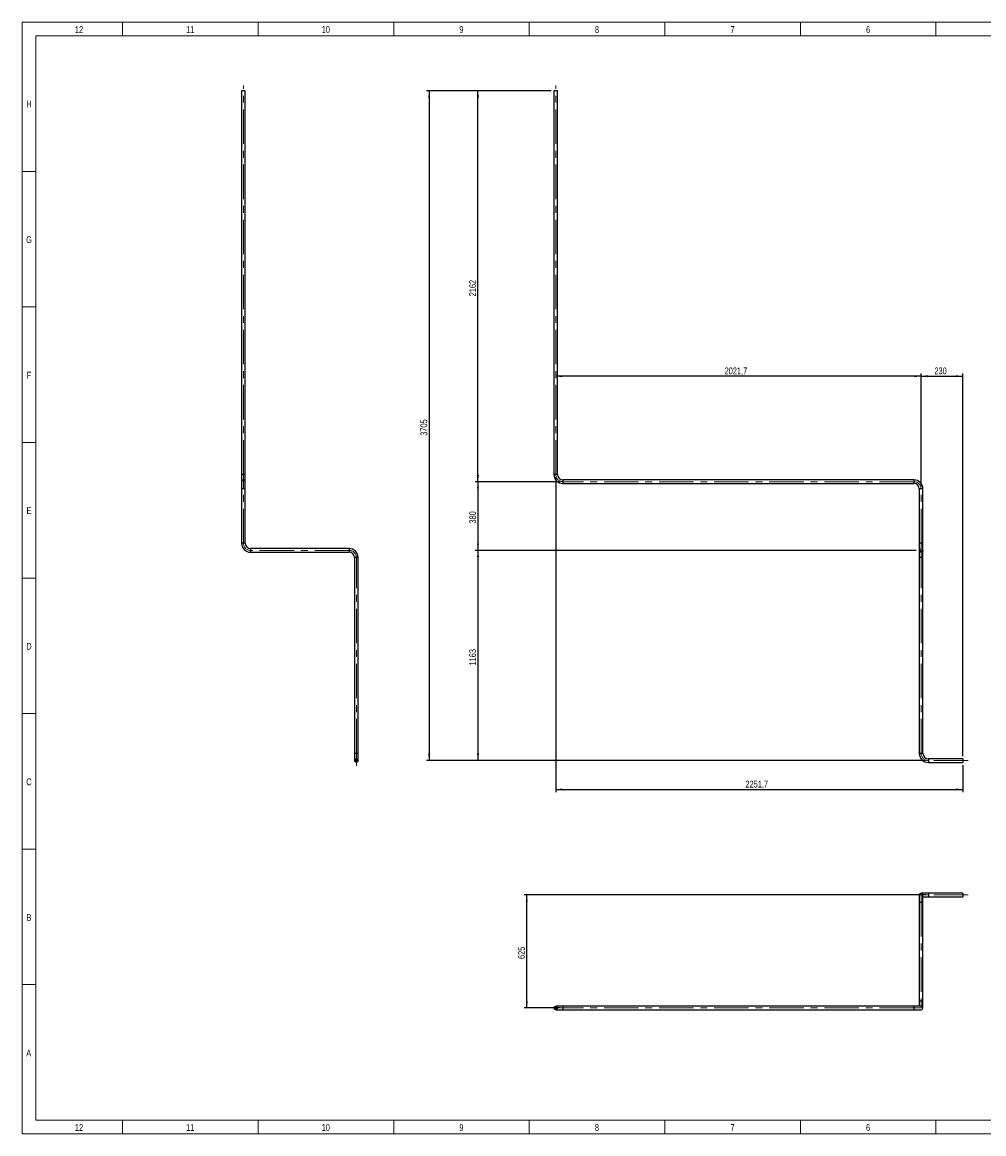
# Model space of a CAD drawing. Header units: millimetres. Extents: x 15 to 592, y 5 to 415.
# Tile 1 of 12: x 15 to 370, y 5 to 415. Entities that reach past the tile are written whole.
import ezdxf

# ---------------------------------------------------------------- set-up
doc = ezdxf.new("R2010")
doc.units = ezdxf.units.MM
doc.linetypes.add('CENTERX2', pattern=[20.32, 12.7, -2.54, 2.54, -2.54])
doc.layers.add('COTAS', color=166, linetype='Continuous')
doc.styles.add('SLDTEXTSTYLE0', font='TXT', dxfattribs={"width": 0.75})
doc.dimstyles.new('SLDDIMSTYLE0', dxfattribs={"dimtxt": 2.5, "dimasz": 2.5, "dimexe": 0, "dimexo": 0.0625, "dimtad": 1, "dimlfac": 15, "dimrnd": 1e-09, "dimzin": 12, "dimdsep": 46, "dimtxsty": 'SLDTEXTSTYLE0', "dimsah": 1, "dimcen": 0.09, "dimadec": 0, "dimazin": 3, "dimtfac": 1, "dimtofl": 0, "dimtmove": 0, "dimatfit": 3, "dimfxl": 0, "dimfrac": 2, "dimtolj": 1, "dimtzin": 12, "dimarcsym": 0})

# ---------------------------------------------------------------- blocks, each defined once
blk = doc.blocks.new('_D')
at = {"layer": 'COTAS'}
for p, q in [((346.53, 284.43), (211.75, 284.43)), ((346.53, 243.85), (346.53, 285.43))]:
    blk.add_line(p, q, dxfattribs=at)
for points in [[(211.75, 284.43), (214.25, 284.04), (214.25, 284.81)], [(346.53, 284.43), (344.03, 284.81), (344.03, 284.04)]]:
    blk.add_solid(points, dxfattribs=at)
at = {"layer": 'COTAS', "insert": (274.06, 287.65), "char_height": 2.5, "attachment_point": 1, "style": 'SLDTEXTSTYLE0'}
blk.add_mtext('2021,7', dxfattribs=at)
blk = doc.blocks.new('_D_1')
at = {"layer": 'COTAS'}
for p, q in [((346.53, 243.85), (346.53, 285.43)), ((346.53, 284.43), (361.87, 284.43)), ((361.87, 144.32), (361.87, 285.43))]:
    blk.add_line(p, q, dxfattribs=at)
for points in [[(346.53, 284.43), (349.03, 284.04), (349.03, 284.81)], [(361.87, 284.43), (359.37, 284.81), (359.37, 284.04)]]:
    blk.add_solid(points, dxfattribs=at)
at = {"layer": 'COTAS', "insert": (351.43, 287.65), "char_height": 2.5, "attachment_point": 1, "style": 'SLDTEXTSTYLE0'}
blk.add_mtext('230', dxfattribs=at)
blk = doc.blocks.new('_D_2')
at = {"layer": 'COTAS'}
for p, q in [((211.75, 247.19), (211.75, 130.99)), ((361.87, 140.99), (361.87, 130.99)), ((211.75, 131.99), (361.87, 131.99))]:
    blk.add_line(p, q, dxfattribs=at)
for points in [[(211.75, 131.99), (214.25, 131.6), (214.25, 132.37)], [(361.87, 131.99), (359.37, 132.37), (359.37, 131.6)]]:
    blk.add_solid(points, dxfattribs=at)
at = {"layer": 'COTAS', "insert": (281.73, 135.21), "char_height": 2.5, "attachment_point": 1, "style": 'SLDTEXTSTYLE0'}
blk.add_mtext('2251,7', dxfattribs=at)
blk = doc.blocks.new('_D_3')
at = {"layer": 'COTAS'}
for p, q in [((344.7, 220.19), (182.09, 220.19)), ((183.09, 220.19), (183.09, 142.65)), ((348.2, 142.65), (182.09, 142.65))]:
    blk.add_line(p, q, dxfattribs=at)
for points in [[(183.09, 220.19), (182.7, 217.69), (183.47, 217.69)], [(183.09, 142.65), (183.47, 145.15), (182.7, 145.15)]]:
    blk.add_solid(points, dxfattribs=at)
at = {"layer": 'COTAS', "insert": (179.86, 177.73), "char_height": 2.5, "attachment_point": 1, "rotation": 90, "style": 'SLDTEXTSTYLE0'}
blk.add_mtext('1163', dxfattribs=at)
blk = doc.blocks.new('_D_4')
at = {"layer": 'COTAS'}
for p, q in [((213.42, 245.52), (182.09, 245.52)), ((183.09, 245.52), (183.09, 220.19)), ((344.7, 220.19), (182.09, 220.19))]:
    blk.add_line(p, q, dxfattribs=at)
for points in [[(183.09, 245.52), (182.7, 243.02), (183.47, 243.02)], [(183.09, 220.19), (183.47, 222.69), (182.7, 222.69)]]:
    blk.add_solid(points, dxfattribs=at)
at = {"layer": 'COTAS', "insert": (179.86, 230.08), "char_height": 2.5, "attachment_point": 1, "rotation": 90, "style": 'SLDTEXTSTYLE0'}
blk.add_mtext('380', dxfattribs=at)
blk = doc.blocks.new('_D_5')
at = {"layer": 'COTAS'}
for p, q in [((210.09, 389.65), (182.09, 389.65)), ((183.09, 245.52), (183.09, 389.65)), ((213.42, 245.52), (182.09, 245.52))]:
    blk.add_line(p, q, dxfattribs=at)
for points in [[(183.09, 389.65), (182.7, 387.15), (183.47, 387.15)], [(183.09, 245.52), (183.47, 248.02), (182.7, 248.02)]]:
    blk.add_solid(points, dxfattribs=at)
at = {"layer": 'COTAS', "insert": (179.86, 313.89), "char_height": 2.5, "attachment_point": 1, "rotation": 90, "style": 'SLDTEXTSTYLE0'}
blk.add_mtext('2162', dxfattribs=at)
blk = doc.blocks.new('_D_6')
at = {"layer": 'COTAS'}
for p, q in [((210.09, 389.65), (164.09, 389.65)), ((165.09, 389.65), (165.09, 142.65)), ((348.2, 142.65), (164.09, 142.65))]:
    blk.add_line(p, q, dxfattribs=at)
for points in [[(165.09, 389.65), (164.7, 387.15), (165.47, 387.15)], [(165.09, 142.65), (165.47, 145.15), (164.7, 145.15)]]:
    blk.add_solid(points, dxfattribs=at)
at = {"layer": 'COTAS', "insert": (161.86, 262.46), "char_height": 2.5, "attachment_point": 1, "rotation": 90, "style": 'SLDTEXTSTYLE0'}
blk.add_mtext('3705', dxfattribs=at)
blk = doc.blocks.new('SW_CENTERMARKSYMBOL_0')
at = {"layer": 'COTAS', "color": 0}
for p, q in [((-0.33, 0), (-0.83, 0)), ((0, 0), (-0.17, 0)), ((0, 0.33), (0, 0.83)), ((0, 0), (0, 0.17)), ((0, 0), (0, -0.17)), ((0, 0), (0.17, 0)), ((0.33, 0), (0.83, 0)), ((0, -0.33), (0, -0.83))]:
    blk.add_line(p, q, dxfattribs=at)
blk = doc.blocks.new('SW_CENTERMARKSYMBOL_1')
at = {"layer": 'COTAS', "color": 0}
for p, q in [((-0.33, 0), (-0.83, 0)), ((0, 0), (-0.17, 0)), ((0, 0.33), (0, 0.83)), ((0, 0), (0, 0.17)), ((0, 0), (0, -0.17)), ((0, 0), (0.17, 0)), ((0.33, 0), (0.83, 0)), ((0, -0.33), (0, -0.83))]:
    blk.add_line(p, q, dxfattribs=at)
blk = doc.blocks.new('_D_7')
at = {"layer": 'COTAS'}
for p, q in [((348.2, 93.08), (200.09, 93.08)), ((201.09, 51.41), (201.09, 93.08)), ((213.42, 51.41), (200.09, 51.41))]:
    blk.add_line(p, q, dxfattribs=at)
for points in [[(201.09, 93.08), (200.7, 90.58), (201.47, 90.58)], [(201.09, 51.41), (201.47, 53.91), (200.7, 53.91)]]:
    blk.add_solid(points, dxfattribs=at)
at = {"layer": 'COTAS', "insert": (197.86, 69.48), "char_height": 2.5, "attachment_point": 1, "rotation": 90, "style": 'SLDTEXTSTYLE0'}
blk.add_mtext('625', dxfattribs=at)

msp = doc.modelspace()

# ---------------------------------------------------------------- linework, layer by layer
at = {"color": 7, "linetype": 'Continuous', "lineweight": 18}
for p, q in [((15, 5), (15, 415)), ((15, 415), (589, 415)), ((52, 410), (52, 415)), ((102, 410), (102, 415)), ((152, 410), (152, 415)), ((202, 410), (202, 415)), ((252, 410), (252, 415)), ((302, 410), (302, 415)), ((352, 410), (352, 415)), ((20, 10), (20, 410)), ((20, 410), (584, 410)), ((302, 410.001), (302, 409.999)), ((20, 360), (15, 360)), ((20, 310), (15, 310)), ((20, 260), (15, 260)), ((20, 210), (15, 210)), ((19.999, 210), (20.001, 210)), ((20, 160), (15, 160)), ((20, 110), (15, 110)), ((20, 60), (15, 60)), ((584, 10), (20, 10)), ((52, 10), (52, 5)), ((102, 10), (102, 5)), ((152, 10), (152, 5)), ((202, 10), (202, 5)), ((252, 10), (252, 5)), ((302, 9.999), (302, 10.001)), ((302, 10), (302, 5)), ((352, 10), (352, 5)), ((589, 5), (15, 5))]:
    msp.add_line(p, q, dxfattribs=at)
at = {"color": 7, "linetype": 'Continuous', "lineweight": 25}
for p, q in [((95.89246, 389.65475), (95.89246, 248.18808)), ((97.22579, 389.65475), (95.89246, 389.65475)), ((97.22579, 248.18808), (97.22579, 389.65475)), ((211.08736, 389.65475), (211.08736, 248.18808)), ((212.42069, 389.65475), (211.08736, 389.65475)), ((212.42069, 248.18808), (212.42069, 389.65475)), ((95.89246, 248.18808), (95.89246, 245.52141)), ((97.22579, 248.18808), (95.89246, 248.18808)), ((97.22579, 245.52141), (97.22579, 248.18808)), ((212.42069, 248.18808), (211.08736, 248.18808)), ((343.86736, 246.18808), (214.42069, 246.18808)), ((214.42069, 246.18808), (214.42069, 244.85475)), ((343.86736, 246.18808), (343.86736, 244.85475)), ((95.89246, 245.52141), (95.89246, 242.85475)), ((95.89246, 242.85475), (95.89246, 222.85475)), ((97.22579, 242.85475), (95.89246, 242.85475)), ((97.22579, 242.85475), (97.22579, 245.52141)), ((97.22579, 222.85475), (97.22579, 242.85475)), ((214.42069, 244.85475), (343.86736, 244.85475)), ((345.86736, 242.85475), (345.86736, 222.85475)), ((347.20069, 242.85475), (345.86736, 242.85475)), ((347.20069, 222.85475), (347.20069, 242.85475)), ((97.22579, 222.85475), (95.89246, 222.85475)), ((345.86736, 222.85475), (345.86736, 220.18808)), ((347.20069, 222.85475), (345.86736, 222.85475)), ((347.20069, 220.18808), (347.20069, 222.85475)), ((135.55912, 220.85475), (99.22579, 220.85475)), ((99.22579, 220.85475), (99.22579, 219.52141)), ((99.22579, 219.52141), (135.55912, 219.52141)), ((135.55912, 220.85475), (135.55912, 219.52141)), ((137.55912, 217.52141), (137.55912, 145.32141)), ((138.89246, 217.52141), (137.55912, 217.52141)), ((138.89246, 145.32141), (138.89246, 217.52141)), ((345.86736, 220.18808), (345.86736, 217.52141)), ((345.86736, 217.52141), (345.86736, 145.32141)), ((347.20069, 217.52141), (345.86736, 217.52141)), ((347.20069, 217.52141), (347.20069, 220.18808)), ((347.20069, 145.32141), (347.20069, 217.52141)), ((137.55912, 145.32141), (137.55912, 142.65475)), ((138.89246, 145.32141), (137.55912, 145.32141)), ((138.89246, 142.65475), (138.89246, 145.32141)), ((347.20069, 145.32141), (345.86736, 145.32141)), ((361.86736, 143.32141), (349.20069, 143.32141)), ((349.20069, 143.32141), (349.20069, 141.98808)), ((349.20069, 141.98808), (361.86736, 141.98808)), ((361.86736, 143.32141), (361.86736, 141.98808)), ((345.86736, 93.07959), (345.86736, 90.41292)), ((345.86736, 90.41292), (345.86736, 54.07959)), ((345.86736, 90.41292), (346.53402, 90.41292)), ((349.20069, 93.74625), (346.53402, 93.74625)), ((346.53402, 90.41292), (347.20069, 90.41292)), ((347.20069, 90.41292), (347.20069, 93.07959)), ((347.20069, 92.41292), (349.20069, 92.41292)), ((347.20069, 54.07959), (347.20069, 90.41292)), ((361.86736, 93.74625), (349.20069, 93.74625)), ((349.20069, 93.74625), (349.20069, 92.41292)), ((349.20069, 92.41292), (361.86736, 92.41292)), ((361.86736, 93.74625), (361.86736, 92.41292)), ((345.86736, 54.07959), (345.86736, 52.07959)), ((345.86736, 54.07959), (346.53402, 54.07959)), ((346.53402, 54.07959), (347.20069, 54.07959)), ((347.20069, 51.41292), (347.20069, 54.07959)), ((214.42069, 52.07959), (211.75402, 52.07959)), ((211.75402, 50.74625), (214.42069, 50.74625)), ((343.86736, 52.07959), (214.42069, 52.07959)), ((214.42069, 52.07959), (214.42069, 50.74625)), ((214.42069, 50.74625), (343.86736, 50.74625)), ((346.53402, 52.07959), (343.86736, 52.07959)), ((343.86736, 52.07959), (343.86736, 50.74625)), ((343.86736, 50.74625), (346.53402, 50.74625))]:
    msp.add_line(p, q, dxfattribs=at)
for centre, radius in [((138.22579, 142.65475), 0.66667), ((138.22579, 142.65475), 0.5), ((211.75402, 51.41292), 0.66667), ((211.75402, 51.41292), 0.5)]:
    msp.add_circle(centre, radius, dxfattribs=at)
for centre, radius, start, end in [((96.55912, 245.52141), 0.66667, 0, 180), ((214.42069, 248.18808), 3.33333, 180, 270), ((214.42069, 248.18808), 2, 180, 270), ((343.86736, 242.85475), 3.33333, 0, 90), ((343.86736, 242.85475), 2, 0, 90), ((99.22579, 222.85475), 3.33333, 180, 270), ((99.22579, 222.85475), 2, 180, 270), ((135.55912, 217.52141), 3.33333, 0, 90), ((135.55912, 217.52141), 2, 0, 90), ((346.53402, 220.18808), 0.66667, 180, 0), ((349.20069, 145.32141), 3.33333, 180, 270), ((349.20069, 145.32141), 2, 180, 270), ((346.53402, 93.07959), 0.66667, 90, 180), ((346.53402, 93.07959), 0.66667, 0, 90), ((346.53402, 51.41292), 0.66667, 270, 90)]:
    msp.add_arc(centre, radius, start, end, dxfattribs=at)
at = {"layer": 'COTAS', "linetype": 'CENTERX2', "lineweight": 18}
for p, q in [((96.55912, 248.18808), (96.55912, 391.65475)), ((211.75402, 248.18808), (211.75402, 391.65475)), ((96.55912, 248.18808), (96.55912, 245.52141)), ((96.55912, 245.52141), (96.55912, 242.85475)), ((96.55912, 222.85475), (96.55912, 242.85475)), ((343.86736, 245.52141), (214.42069, 245.52141)), ((346.53402, 222.85475), (346.53402, 242.85475)), ((346.53402, 222.85475), (346.53402, 220.18808)), ((135.55912, 220.18808), (99.22579, 220.18808)), ((138.22579, 145.32141), (138.22579, 217.52141)), ((346.53402, 220.18808), (346.53402, 217.52141)), ((346.53402, 145.32141), (346.53402, 217.52141)), ((138.22579, 145.32141), (138.22579, 140.65475)), ((363.86736, 142.65475), (349.20069, 142.65475)), ((346.53402, 93.07959), (349.20069, 93.07959)), ((346.53402, 90.41292), (346.53402, 93.07959)), ((346.53402, 90.41292), (346.53402, 54.07959)), ((363.86736, 93.07959), (349.20069, 93.07959)), ((346.53402, 51.41292), (346.53402, 54.07959)), ((209.75402, 51.41292), (214.42069, 51.41292)), ((343.86736, 51.41292), (214.42069, 51.41292)), ((343.86736, 51.41292), (346.53402, 51.41292))]:
    msp.add_line(p, q, dxfattribs=at)
for centre, start, end in [((214.42069, 248.18808), 180, 270), ((343.86736, 242.85475), 0, 90), ((99.22579, 222.85475), 180, 270), ((135.55912, 217.52141), 0, 90), ((349.20069, 145.32141), 180, 270)]:
    msp.add_arc(centre, 2.66667, start, end, dxfattribs=at)

# ---------------------------------------------------------------- block references
at = {"layer": 'COTAS'}
for name, p in [('SW_CENTERMARKSYMBOL_0', (346.53402, 220.18808)), ('SW_CENTERMARKSYMBOL_1', (138.22579, 142.65475))]:
    msp.add_blockref(name, p, dxfattribs=at)

# ---------------------------------------------------------------- texts
at = {"color": 7, "linetype": 'Continuous', "lineweight": 0, "char_height": 2.5, "attachment_point": 2, "style": 'SLDTEXTSTYLE0'}
for s, insert in [('12', (35.94965, 413.56267)), ('11', (76.94965, 413.56267)), ('10', (126.94965, 413.56267)), ('9', (176.97483, 413.56267)), ('8', (226.97483, 413.56267)), ('7', (276.97483, 413.56267)), ('6', (326.97483, 413.56267)), ('H', (17.49392, 386.06267)), ('G', (17.49219, 336.06267)), ('F', (17.47396, 286.06267)), ('E', (17.50434, 236.06267)), ('D', (17.47135, 186.06267)), ('C', (17.47396, 136.06267)), ('B', (17.4809, 86.06267)), ('A', (17.40017, 36.06267)), ('12', (35.94965, 8.56267)), ('11', (76.94965, 8.56267)), ('10', (126.94965, 8.56267)), ('9', (176.97483, 8.56267)), ('8', (226.97483, 8.56267)), ('7', (276.97483, 8.56267)), ('6', (326.97483, 8.56267))]:
    msp.add_mtext(s, dxfattribs=dict(at, insert=insert))

# ---------------------------------------------------------------- dimensions: what is measured, and where the dimension line sits
at = {"layer": 'COTAS'}
for base, p1, p2, picture, middle in [((165.08736, 142.65475), (211.08736, 389.65475), (349.20069, 142.65475), '_D_6', (165.08736, 266.15475)), ((183.08736, 389.65475), (214.42069, 245.52141), (211.08736, 389.65475), '_D_5', (183.08736, 317.58808)), ((183.08736, 220.18808), (214.42069, 245.52141), (345.70069, 220.18808), '_D_4', (183.08736, 232.85475)), ((183.08736, 142.65475), (345.70069, 220.18808), (349.20069, 142.65475), '_D_3', (183.08736, 181.42141)), ((201.08736, 93.07959), (214.42069, 51.41292), (349.20069, 93.07959), '_D_7', (201.08736, 72.24625))]:
    dim = msp.add_linear_dim(base=base, p1=p1, p2=p2, angle=90, dimstyle='SLDDIMSTYLE0', dxfattribs=at)
    dim.commit()
    dim.dimension.update_dxf_attribs({"geometry": picture, "text_midpoint": middle, "dimtype": 160})
for base, p1, p2, picture, middle in [((211.75402, 284.42878), (346.53402, 242.85475), (211.75402, 248.18808), '_D', (279.14402, 284.42878)), ((361.86736, 284.42878), (346.53402, 242.85475), (361.86736, 143.32141), '_D_1', (354.20069, 284.42878)), ((361.86736, 131.98808), (211.75402, 248.18808), (361.86736, 141.98808), '_D_2', (286.81069, 131.98808))]:
    dim = msp.add_linear_dim(base=base, p1=p1, p2=p2, dimstyle='SLDDIMSTYLE0', dxfattribs=at)
    dim.commit()
    dim.dimension.update_dxf_attribs({"geometry": picture, "text_midpoint": middle, "dimtype": 160})

doc.saveas('drawing.dxf')
